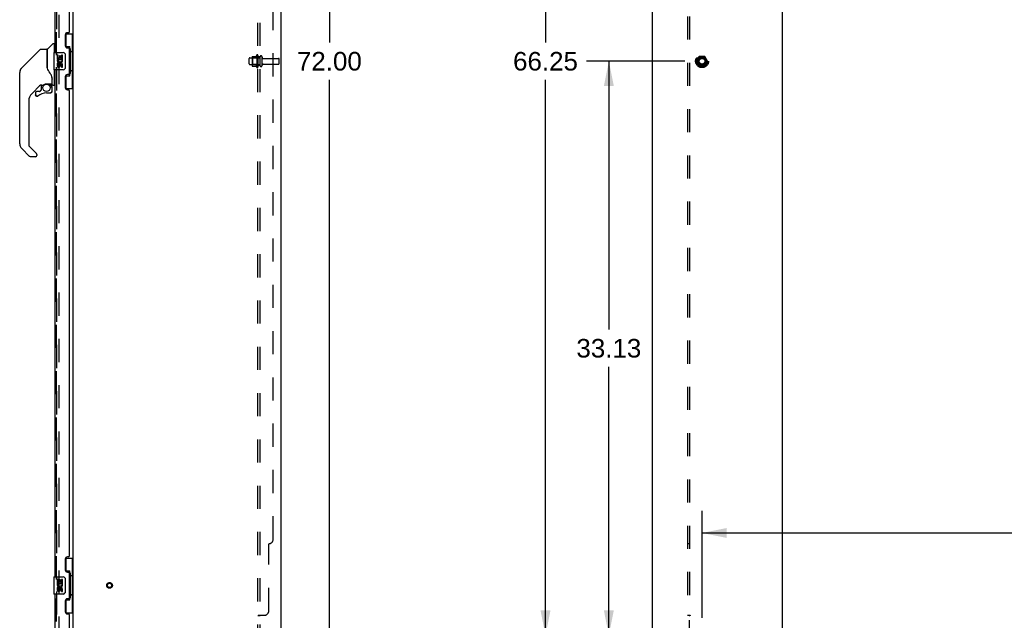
# Model space of a CAD drawing. Header units: inches. Extents: x 0 to 243, y 0 to 157.
# Tile 21 of 25: x 125 to 182, y 53 to 87. Entities that reach past the tile are written whole.
import ezdxf

# ---------------------------------------------------------------- set-up
doc = ezdxf.new("R2010")
doc.units = ezdxf.units.IN
doc.header["$LTSCALE"] = 13.357143
doc.header["$MEASUREMENT"] = 0
doc.linetypes.add('HIDDEN', pattern=[0.2, 0.1, -0.1])
doc.layers.get('0').update_dxf_attribs({"linetype": 'CONTINUOUS'})
for name, color, linetype in [('DEFAULT_2', 8, 'HIDDEN'), ('DIMENSIONS', 7, 'CONTINUOUS'), ('MASTER_DOOR_ASSEMBLY', 7, 'CONTINUOUS'), ('SLAVE_DOOR_ASSEMBLY', 7, 'CONTINUOUS'), ('SUBPANEL', 7, 'CONTINUOUS')]:
    doc.layers.add(name, color=color, linetype=linetype)
doc.styles.get("Standard").update_dxf_attribs({"font": 'arial.ttf'})
doc.dimstyles.new('DIMSTYLE_1', dxfattribs={"dimtxt": 1.071429, "dimasz": 1.428571, "dimexe": 0.09, "dimexo": 0.07, "dimgap": 0.0375, "dimtad": 0, "dimtih": 1, "dimtoh": 1, "dimzin": 4, "dimdsep": 46, "dimtxsty": 'Standard', "dimblk": '_FILLED', "dimblk1": '_FILLED', "dimblk2": '_FILLED', "dimcen": 0.09, "dimadec": 3, "dimazin": 1, "dimtfac": 1, "dimtdec": 3, "dimtofl": 0, "dimtmove": 0, "dimatfit": 3, "dimldrblk": '_FILLED', "dimfxl": 0, "dimtolj": 1, "dimtzin": 4, "dimarcsym": 0})

# ---------------------------------------------------------------- blocks, each defined once
blk = doc.blocks.new('_FILLED')
at = {"color": 0, "linetype": 'ByBlock'}
blk.add_solid([(0, 0), (-1, 0.2), (-1, -0.2)], dxfattribs=at)
blk = doc.blocks.new('*D6')
at = {"layer": 'DIMENSIONS', "color": 2, "linetype": 'Continuous'}
for p, q in [((164.812, 52.754), (164.812, 58.943)), ((231.062, 52.754), (231.062, 58.943)), ((164.812, 57.657), (201.191, 57.657)), ((231.062, 57.657), (206.007, 57.657))]:
    blk.add_line(p, q, dxfattribs=at)
at = {"layer": 'DIMENSIONS', "color": 2, "linetype": 'Continuous', "xscale": 1.4285714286, "yscale": 1.4285714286, "zscale": 1.4285714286, "rotation": 180}
blk.add_blockref('_FILLED', (164.812, 57.657), dxfattribs=at)
at = {"layer": 'DIMENSIONS', "color": 2, "linetype": 'Continuous', "xscale": 1.4285714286, "yscale": 1.4285714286, "zscale": 1.4285714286}
blk.add_blockref('_FILLED', (231.062, 57.657), dxfattribs=at)
at = {"layer": 'DIMENSIONS', "color": 2, "linetype": 'Continuous', "insert": (203.599, 58.193), "char_height": 1.0714, "width": 3.74403, "attachment_point": 2, "line_spacing_factor": 0.9}
blk.add_mtext('66.25', dxfattribs=at)
blk = doc.blocks.new('*D7')
at = {"layer": 'DIMENSIONS', "color": 2, "linetype": 'Continuous'}
for p, q in [((163.812, 118.004), (154.49, 118.004)), ((155.776, 118.004), (155.776, 85.95)), ((155.776, 51.754), (155.776, 83.807)), ((163.812, 51.754), (154.49, 51.754))]:
    blk.add_line(p, q, dxfattribs=at)
at = {"layer": 'DIMENSIONS', "color": 2, "linetype": 'Continuous', "xscale": 1.4285714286, "yscale": 1.4285714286, "zscale": 1.4285714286}
for p, rotation in [((155.776, 118.004), 90), ((155.776, 51.754), 270)]:
    blk.add_blockref('_FILLED', p, dxfattribs=dict(at, rotation=rotation))
at = {"layer": 'DIMENSIONS', "color": 2, "linetype": 'Continuous', "insert": (155.776, 85.414), "char_height": 1.0714, "width": 3.74403, "attachment_point": 2, "line_spacing_factor": 0.9}
blk.add_mtext('66.25', dxfattribs=at)
blk = doc.blocks.new('*D8')
at = {"layer": 'DIMENSIONS', "color": 2, "linetype": 'Continuous'}
for p, q in [((141.396, 120.879), (144.587, 120.879)), ((143.302, 120.879), (143.302, 85.95)), ((143.302, 48.879), (143.302, 83.807)), ((141.396, 48.879), (144.587, 48.879))]:
    blk.add_line(p, q, dxfattribs=at)
at = {"layer": 'DIMENSIONS', "color": 2, "linetype": 'Continuous', "xscale": 1.4285714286, "yscale": 1.4285714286, "zscale": 1.4285714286}
for p, rotation in [((143.302, 120.879), 90), ((143.302, 48.879), 270)]:
    blk.add_blockref('_FILLED', p, dxfattribs=dict(at, rotation=rotation))
at = {"layer": 'DIMENSIONS', "color": 2, "linetype": 'Continuous', "insert": (143.302, 85.414), "char_height": 1.0714, "width": 3.74403, "attachment_point": 2, "line_spacing_factor": 0.9}
blk.add_mtext('72.00', dxfattribs=at)
blk = doc.blocks.new('*D10')
at = {"layer": 'DIMENSIONS', "color": 2, "linetype": 'Continuous'}
for p, q in [((163.812, 84.879), (158.146, 84.879)), ((159.432, 84.879), (159.432, 69.388)), ((159.432, 51.754), (159.432, 67.245)), ((163.812, 51.754), (158.146, 51.754))]:
    blk.add_line(p, q, dxfattribs=at)
at = {"layer": 'DIMENSIONS', "color": 2, "linetype": 'Continuous', "xscale": 1.4285714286, "yscale": 1.4285714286, "zscale": 1.4285714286}
for p, rotation in [((159.432, 84.879), 90), ((159.432, 51.754), 270)]:
    blk.add_blockref('_FILLED', p, dxfattribs=dict(at, rotation=rotation))
at = {"layer": 'DIMENSIONS', "color": 2, "linetype": 'Continuous', "insert": (159.432, 68.852), "char_height": 1.0714, "width": 3.74403, "attachment_point": 2, "line_spacing_factor": 0.9}
blk.add_mtext('33.13', dxfattribs=at)

msp = doc.modelspace()

# ---------------------------------------------------------------- linework, layer by layer
at = {"color": 3, "linetype": 'Continuous'}
for p, q in [((140.508, 120.775), (140.508, 48.983)), ((161.937, 120.775), (161.937, 48.983)), ((169.437, 120.775), (169.437, 48.983)), ((128.508, 50.327), (128.508, 119.431))]:
    msp.add_line(p, q, dxfattribs=at)
at = {"layer": 'DEFAULT_2', "color": 8, "linetype": 'HIDDEN'}
for p, q in [((127.696, 119.613), (127.696, 50.144)), ((138.679, 84.721), (138.679, 85.036)), ((138.709, 85.066), (139.304, 85.066)), ((138.709, 84.691), (139.304, 84.691)), ((138.843, 85.134), (138.843, 84.623)), ((138.863, 85.062), (138.843, 85.082)), ((138.863, 84.695), (138.843, 84.675)), ((138.854, 85.156), (139.081, 85.156)), ((139.159, 85.062), (138.863, 85.062)), ((138.863, 85.062), (138.863, 84.695)), ((139.159, 84.695), (138.863, 84.695)), ((139.109, 85.234), (139.109, 84.523)), ((139.159, 85.062), (139.179, 85.082)), ((139.159, 85.062), (139.159, 84.695)), ((139.159, 84.695), (139.179, 84.675)), ((139.179, 85.213), (139.179, 84.544)), ((139.304, 84.621), (139.304, 85.136)), ((139.414, 84.621), (139.414, 85.136)), ((139.477, 85.044), (140.374, 85.044)), ((139.477, 84.714), (140.374, 84.714)), ((140.404, 84.744), (140.404, 85.014)), ((164.649, 85.151), (164.494, 84.884)), ((164.494, 84.874), (164.649, 84.606)), ((164.966, 85.156), (164.658, 85.156)), ((165.13, 84.884), (164.975, 85.151)), ((164.975, 84.606), (165.13, 84.874)), ((138.854, 84.601), (139.081, 84.601)), ((164.966, 84.601), (164.658, 84.601))]:
    msp.add_line(p, q, dxfattribs=at)
for centre, radius in [((164.812, 84.879), 0.372), ((164.812, 84.879), 0.356), ((164.812, 84.879), 0.312), ((164.812, 84.879), 0.204), ((164.812, 84.879), 0.188), ((164.812, 84.879), 0.183), ((164.812, 84.879), 0.165), ((130.612, 54.629), 0.164), ((130.612, 54.629), 0.124)]:
    msp.add_circle(centre, radius, dxfattribs=at)
for centre, radius, start, end in [((139.141, 85.213), 0.0384, 0, 145.5503), ((138.709, 85.036), 0.03, 90, 180), ((138.709, 84.721), 0.03, 180, 270), ((138.984, 85.134), 0.141, 174.7919, 180), ((138.854, 85.146), 0.01, 90, 174.8062), ((139.063, 85.166), 0.01, 270, 336.0321), ((139.709, 84.879), 0.698, 149.3369, 156.0321), ((139.359, 85.136), 0.055, 360, 180), ((139.477, 85.106), 0.0625, 180, 270), ((139.477, 84.651), 0.0625, 90, 180), ((140.374, 85.014), 0.03, 360, 90), ((140.374, 84.744), 0.03, 270, 0), ((164.503, 84.879), 0.01, 150.0127, 209.9883), ((164.658, 85.146), 0.01, 90.0124, 149.9892), ((164.966, 85.146), 0.01, 30.012, 89.9887), ((165.121, 84.879), 0.01, 330.0127, 29.9883), ((138.984, 84.623), 0.141, 180, 185.2081), ((138.854, 84.611), 0.01, 185.1938, 270), ((139.063, 84.591), 0.01, 23.9679, 90), ((139.709, 84.879), 0.698, 203.9679, 210.6631), ((139.141, 84.544), 0.0384, 214.4497, 360), ((139.359, 84.621), 0.055, 180, 0), ((164.658, 84.611), 0.01, 210.012, 269.9887), ((164.966, 84.611), 0.01, 270.0124, 329.9892)]:
    msp.add_arc(centre, radius, start, end, dxfattribs=at)
at = {"layer": 'MASTER_DOOR_ASSEMBLY', "color": 3, "linetype": 'Continuous'}
for p, q in [((127.45, 114.629), (127.45, 85.379)), ((128.304, 86.586), (128.304, 113.421)), ((128.054, 86.396), (128.054, 85.776)), ((128.244, 86.526), (128.184, 86.526)), ((128.184, 85.646), (128.244, 85.646)), ((128.304, 84.171), (128.304, 85.586)), ((127.45, 84.379), (127.45, 55.129)), ((128.244, 84.111), (128.184, 84.111)), ((128.054, 83.981), (128.054, 83.361)), ((128.184, 83.231), (128.244, 83.231)), ((128.304, 56.336), (128.304, 83.171)), ((128.244, 56.276), (128.184, 56.276)), ((128.054, 56.146), (128.054, 55.526)), ((128.184, 55.396), (128.244, 55.396)), ((128.304, 53.921), (128.304, 55.336)), ((127.45, 54.129), (127.45, 49.875)), ((128.054, 53.731), (128.054, 53.111)), ((128.244, 53.861), (128.184, 53.861)), ((128.184, 52.981), (128.244, 52.981)), ((128.304, 49.753), (128.304, 52.921))]:
    msp.add_line(p, q, dxfattribs=at)
at = {"layer": 'MASTER_DOOR_ASSEMBLY', "color": 8, "linetype": 'HIDDEN'}
for p, q in [((127.554, 114.784), (127.554, 85.224)), ((127.554, 84.534), (127.554, 54.974)), ((127.554, 54.284), (127.554, 49.875))]:
    msp.add_line(p, q, dxfattribs=at)
at = {"layer": 'MASTER_DOOR_ASSEMBLY', "color": 7, "linetype": 'Continuous'}
for p, q in [((128.068, 86.454), (128.508, 86.454)), ((128.104, 85.674), (128.104, 86.454)), ((128.469, 85.429), (128.469, 86.454)), ((127.026, 85.576), (127.321, 85.871)), ((127.403, 85.883), (127.348, 85.883)), ((127.411, 85.875), (127.411, 85.379)), ((127.411, 85.823), (127.45, 85.823)), ((126.592, 85.545), (125.55, 84.502)), ((126.648, 85.568), (127.001, 85.568)), ((127.009, 85.56), (127.009, 84.516)), ((127.017, 84.504), (127.017, 85.555)), ((127.39, 85.364), (127.39, 84.394)), ((127.405, 85.379), (127.945, 85.379)), ((128.045, 85.279), (128.045, 84.479)), ((128.104, 85.719), (128.331, 85.719)), ((128.331, 84.039), (128.331, 85.719)), ((128.368, 85.479), (128.368, 85.459)), ((128.368, 85.429), (128.368, 84.329)), ((128.491, 85.429), (128.368, 85.429)), ((128.491, 84.329), (128.491, 85.429)), ((125.549, 84.501), (125.855, 84.807)), ((125.855, 84.807), (125.855, 84.807)), ((127.593, 85.224), (127.593, 84.994)), ((127.656, 85.224), (127.593, 85.224)), ((127.593, 84.994), (127.855, 84.994)), ((127.593, 84.763), (127.593, 84.627)), ((127.656, 84.763), (127.593, 84.763)), ((127.664, 84.958), (127.606, 84.983)), ((127.656, 85.057), (127.656, 85.224)), ((127.719, 85.057), (127.656, 85.057)), ((127.656, 84.627), (127.656, 84.763)), ((127.719, 85.193), (127.719, 85.057)), ((127.779, 85.193), (127.719, 85.193)), ((127.779, 85.057), (127.779, 85.193)), ((127.845, 85.057), (127.779, 85.057)), ((127.855, 84.994), (127.827, 84.975)), ((127.845, 85.224), (127.845, 85.057)), ((127.907, 85.224), (127.845, 85.224)), ((127.889, 84.994), (127.907, 84.994)), ((127.907, 84.994), (127.907, 85.224)), ((125.427, 83.64), (125.427, 84.227)), ((125.434, 80.12), (125.434, 84.223)), ((125.449, 84.331), (125.442, 84.3)), ((125.483, 84.412), (125.482, 84.411)), ((127.029, 84.471), (127.01, 84.524)), ((127.057, 84.406), (127.029, 84.471)), ((127.945, 84.379), (127.405, 84.379)), ((127.411, 84.379), (127.411, 83.509)), ((127.719, 84.669), (127.719, 84.627)), ((127.78, 84.607), (127.779, 84.676)), ((127.845, 84.669), (127.845, 84.533)), ((127.845, 84.533), (127.907, 84.533)), ((127.907, 84.533), (127.907, 84.669)), ((128.491, 84.329), (128.368, 84.329)), ((128.368, 84.298), (128.368, 84.278)), ((128.469, 83.304), (128.469, 84.329)), ((126.97, 83.572), (127.265, 83.572)), ((127.166, 83.572), (127.231, 83.507)), ((127.285, 83.947), (127.284, 83.971)), ((127.285, 83.947), (127.285, 83.592)), ((127.293, 83.941), (127.293, 83.949)), ((127.293, 83.54), (127.293, 83.941)), ((127.411, 83.56), (127.45, 83.56)), ((128.104, 83.304), (128.104, 84.083)), ((128.104, 84.039), (128.331, 84.039)), ((126.614, 83.5), (126.119, 83.004)), ((126.344, 83.051), (126.344, 82.932)), ((126.575, 83.13), (126.423, 83.13)), ((126.655, 83.205), (126.584, 83.133)), ((126.659, 83.497), (126.659, 83.214)), ((126.697, 83.501), (126.773, 83.501)), ((126.974, 83.051), (127.21, 83.051)), ((127.226, 83.501), (127.223, 83.499)), ((127.277, 83.368), (127.286, 83.368)), ((127.286, 83.13), (127.277, 83.13)), ((127.289, 83.368), (127.289, 83.13)), ((127.332, 83.501), (127.403, 83.501)), ((128.068, 83.304), (128.508, 83.304)), ((125.946, 82.587), (125.946, 80.035)), ((126.346, 82.923), (126.346, 82.932)), ((126.355, 82.932), (126.346, 82.932)), ((126.423, 82.855), (126.414, 82.856)), ((126.431, 82.856), (126.423, 82.855)), ((126.44, 82.857), (126.431, 82.856)), ((126.449, 82.86), (126.44, 82.857)), ((126.457, 82.863), (126.449, 82.86)), ((126.464, 82.868), (126.457, 82.863)), ((126.471, 82.873), (126.464, 82.868)), ((126.002, 79.39), (125.55, 79.842)), ((125.969, 79.979), (126.401, 79.548)), ((126.34, 79.367), (126.058, 79.367)), ((126.419, 79.505), (126.419, 79.446)), ((128.068, 56.204), (128.508, 56.204)), ((128.104, 55.424), (128.104, 56.204)), ((128.469, 55.179), (128.469, 56.204)), ((127.405, 55.129), (127.945, 55.129)), ((128.104, 55.469), (128.331, 55.469)), ((128.331, 53.789), (128.331, 55.469)), ((128.368, 55.229), (128.368, 55.209)), ((128.491, 55.179), (128.368, 55.179)), ((128.368, 55.179), (128.368, 54.079)), ((128.491, 54.079), (128.491, 55.179)), ((127.39, 55.114), (127.39, 54.144)), ((127.656, 54.974), (127.593, 54.974)), ((127.593, 54.974), (127.593, 54.744)), ((127.593, 54.744), (127.855, 54.744)), ((127.664, 54.708), (127.606, 54.733)), ((127.656, 54.807), (127.656, 54.974)), ((127.719, 54.807), (127.656, 54.807)), ((127.779, 54.943), (127.719, 54.943)), ((127.719, 54.943), (127.719, 54.807)), ((127.779, 54.807), (127.779, 54.943)), ((127.845, 54.807), (127.779, 54.807)), ((127.855, 54.744), (127.827, 54.725)), ((127.907, 54.974), (127.845, 54.974)), ((127.845, 54.974), (127.845, 54.807)), ((127.889, 54.744), (127.907, 54.744)), ((127.907, 54.744), (127.907, 54.974)), ((128.045, 55.029), (128.045, 54.229)), ((127.945, 54.129), (127.405, 54.129)), ((127.656, 54.513), (127.593, 54.513)), ((127.593, 54.513), (127.593, 54.377)), ((127.656, 54.377), (127.656, 54.513)), ((127.719, 54.419), (127.719, 54.377)), ((127.78, 54.357), (127.779, 54.426)), ((127.845, 54.419), (127.845, 54.283)), ((127.845, 54.283), (127.907, 54.283)), ((127.907, 54.283), (127.907, 54.419)), ((128.491, 54.079), (128.368, 54.079)), ((128.368, 54.048), (128.368, 54.028)), ((128.469, 53.054), (128.469, 54.079)), ((128.104, 53.054), (128.104, 53.833)), ((128.104, 53.789), (128.331, 53.789)), ((128.068, 53.054), (128.508, 53.054))]:
    msp.add_line(p, q, dxfattribs=at)
for points in [[(126.592, 85.545), (126.6, 85.551), (126.609, 85.557), (126.618, 85.562), (126.628, 85.565), (126.638, 85.567), (126.648, 85.568)], [(128.038, 85.315), (128.04, 85.309), (128.042, 85.303), (128.043, 85.297), (128.044, 85.291), (128.045, 85.285), (128.045, 85.279)], [(128.295, 85.618), (128.297, 85.621), (128.303, 85.63), (128.308, 85.637), (128.312, 85.645), (128.316, 85.652), (128.319, 85.658), (128.322, 85.664), (128.325, 85.67), (128.327, 85.675), (128.328, 85.679), (128.33, 85.684), (128.33, 85.688), (128.331, 85.691), (128.331, 85.695)], [(127.009, 84.685), (127.009, 84.686), (127.01, 84.687), (127.011, 84.689), (127.013, 84.69), (127.016, 84.691), (127.017, 84.692)], [(125.549, 84.501), (125.528, 84.478), (125.503, 84.445), (125.481, 84.409), (125.463, 84.371), (125.449, 84.331)], [(127.232, 84.118), (127.181, 84.191), (127.132, 84.268), (127.091, 84.339), (127.057, 84.406)], [(127.284, 83.971), (127.279, 84.005), (127.27, 84.04), (127.258, 84.072), (127.243, 84.1), (127.232, 84.118)], [(128.045, 84.479), (128.045, 84.472), (128.044, 84.466), (128.043, 84.46), (128.042, 84.454), (128.04, 84.448), (128.038, 84.442)], [(128.331, 84.062), (128.331, 84.066), (128.33, 84.069), (128.33, 84.073), (128.328, 84.078), (128.327, 84.082), (128.325, 84.088), (128.322, 84.093), (128.319, 84.099), (128.316, 84.106), (128.312, 84.112), (128.308, 84.12), (128.303, 84.128), (128.297, 84.136), (128.295, 84.14)], [(126.808, 83.518), (126.813, 83.521), (126.818, 83.524), (126.823, 83.528), (126.83, 83.531), (126.836, 83.535), (126.844, 83.539), (126.851, 83.543), (126.86, 83.547), (126.869, 83.551), (126.879, 83.555), (126.89, 83.559), (126.901, 83.563), (126.913, 83.566), (126.925, 83.568), (126.938, 83.57), (126.952, 83.571), (126.966, 83.572), (126.97, 83.572)], [(127.285, 83.902), (127.285, 83.901), (127.286, 83.897), (127.287, 83.894), (127.288, 83.89)], [(127.288, 83.89), (127.29, 83.884), (127.291, 83.877), (127.292, 83.87), (127.292, 83.864), (127.293, 83.857), (127.293, 83.851)], [(126.774, 83.501), (126.778, 83.501), (126.782, 83.502), (126.785, 83.504), (126.788, 83.505), (126.791, 83.507), (126.793, 83.508), (126.797, 83.51), (126.8, 83.513), (126.808, 83.518)], [(127.286, 83.13), (127.286, 83.121), (127.285, 83.113), (127.282, 83.105), (127.279, 83.097), (127.275, 83.089), (127.27, 83.082), (127.264, 83.076), (127.258, 83.07), (127.251, 83.065), (127.243, 83.061), (127.235, 83.058), (127.227, 83.055), (127.219, 83.054), (127.21, 83.053)], [(127.21, 83.062), (127.217, 83.063), (127.225, 83.064), (127.232, 83.066), (127.239, 83.069), (127.246, 83.073), (127.252, 83.077), (127.258, 83.082), (127.263, 83.088), (127.267, 83.094), (127.271, 83.101), (127.274, 83.108), (127.276, 83.115), (127.277, 83.122), (127.277, 83.13)], [(127.21, 83.062), (127.21, 83.061), (127.21, 83.057)], [(127.21, 83.057), (127.21, 83.056), (127.21, 83.055), (127.21, 83.054), (127.21, 83.054), (127.21, 83.053)], [(127.277, 83.368), (127.277, 83.382), (127.275, 83.397), (127.272, 83.411), (127.268, 83.425), (127.263, 83.439), (127.257, 83.452), (127.25, 83.465), (127.242, 83.477), (127.233, 83.488), (127.223, 83.499)], [(127.229, 83.505), (127.229, 83.505), (127.229, 83.505), (127.228, 83.504), (127.228, 83.503), (127.226, 83.501)], [(127.229, 83.505), (127.24, 83.494), (127.249, 83.482), (127.258, 83.469), (127.265, 83.456), (127.272, 83.442), (127.277, 83.428), (127.281, 83.413), (127.284, 83.398), (127.286, 83.383), (127.286, 83.368)], [(126.414, 82.856), (126.406, 82.857), (126.397, 82.859), (126.389, 82.863), (126.382, 82.867), (126.375, 82.872), (126.368, 82.878), (126.363, 82.884), (126.358, 82.891), (126.353, 82.899), (126.35, 82.907), (126.348, 82.915), (126.346, 82.923)], [(126.355, 82.932), (126.355, 82.924), (126.356, 82.917), (126.358, 82.909), (126.361, 82.902), (126.365, 82.895), (126.37, 82.889), (126.375, 82.884), (126.38, 82.879), (126.387, 82.874), (126.393, 82.871), (126.401, 82.868), (126.408, 82.866), (126.415, 82.864), (126.423, 82.864), (126.431, 82.865), (126.438, 82.866), (126.446, 82.868), (126.453, 82.871), (126.459, 82.875), (126.466, 82.88)], [(126.406, 79.542), (126.405, 79.543), (126.404, 79.544), (126.403, 79.545), (126.402, 79.546), (126.401, 79.547), (126.401, 79.548)], [(128.295, 55.368), (128.297, 55.371), (128.303, 55.38), (128.308, 55.387), (128.312, 55.395), (128.316, 55.402), (128.319, 55.408), (128.322, 55.414), (128.325, 55.42), (128.327, 55.425), (128.328, 55.429), (128.33, 55.434), (128.33, 55.438), (128.331, 55.441), (128.331, 55.445)], [(128.038, 55.065), (128.04, 55.059), (128.042, 55.053), (128.043, 55.047), (128.044, 55.041), (128.045, 55.035), (128.045, 55.029)], [(128.045, 54.229), (128.045, 54.222), (128.044, 54.216), (128.043, 54.21), (128.042, 54.204), (128.04, 54.198), (128.038, 54.192)], [(128.331, 53.812), (128.331, 53.816), (128.33, 53.819), (128.33, 53.823), (128.328, 53.828), (128.327, 53.832), (128.325, 53.838), (128.322, 53.843), (128.319, 53.849), (128.316, 53.856), (128.312, 53.862), (128.308, 53.87), (128.303, 53.878), (128.297, 53.886), (128.295, 53.89)]]:
    msp.add_lwpolyline(points, dxfattribs=at)
msp.add_circle((126.974, 83.346), 0.217, dxfattribs=at)
at = {"layer": 'MASTER_DOOR_ASSEMBLY', "color": 3, "linetype": 'Continuous'}
for centre, radius, start, end in [((128.184, 86.396), 0.13, 90, 180), ((128.244, 86.586), 0.06, 270, 360), ((128.184, 85.776), 0.13, 180, 270), ((128.244, 85.586), 0.06, 0, 90), ((128.184, 83.981), 0.13, 90, 180), ((128.244, 84.171), 0.06, 270, 360), ((128.184, 83.361), 0.13, 180, 270), ((128.244, 83.171), 0.06, 0, 90), ((128.184, 56.146), 0.13, 90, 180), ((128.244, 56.336), 0.06, 270, 360), ((128.184, 55.526), 0.13, 180, 270), ((128.244, 55.336), 0.06, 0, 90), ((128.184, 53.731), 0.13, 90, 180), ((128.244, 53.921), 0.06, 270, 360), ((128.184, 53.111), 0.13, 180, 270), ((128.244, 52.921), 0.06, 0, 90)]:
    msp.add_arc(centre, radius, start, end, dxfattribs=at)
at = {"layer": 'MASTER_DOOR_ASSEMBLY', "color": 7, "linetype": 'Continuous'}
for centre, radius, start, end in [((127.348, 85.843), 0.0394, 90, 135), ((127.403, 85.875), 0.00787, 0, 90), ((127.001, 85.56), 0.00787, 0, 90), ((127.029, 85.386), 0.0197, 180, 233.006), ((127.047, 85.555), 0.0295, 135, 180), ((127.405, 85.364), 0.015, 90, 180), ((127.945, 85.279), 0.1, 21.205, 90), ((127.75, 84.921), 0.157, 156.5966, 341.8791), ((127.75, 84.921), 0.0943, 156.5966, 35.1122), ((127.813, 84.669), 0.0943, 0, 180), ((127.814, 84.664), 0.0362, 83.4285, 161.7628), ((127.813, 84.669), 0.0314, 0, 81.2295), ((127.75, 84.921), 0.157, 25.737, 27.8532), ((127.754, 84.921), 0.154, 341.4199, 26.1963), ((125.447, 84.227), 0.0197, 128.2199, 180), ((125.828, 84.223), 0.394, 168.7096, 180), ((125.828, 84.223), 0.394, 135, 167.3768), ((127.405, 84.394), 0.015, 180, 270), ((127.687, 84.627), 0.0943, 180, 248.6704), ((127.687, 84.627), 0.0943, 248.6999, 347.4338), ((127.687, 84.627), 0.0314, 180, 0.0485), ((127.945, 84.479), 0.1, 270, 338.7946), ((125.447, 83.64), 0.0197, 180, 229.7821), ((127.265, 83.592), 0.0197, 270, 360), ((127.332, 83.54), 0.0394, 180, 270), ((126.537, 82.587), 0.591, 135, 180), ((126.423, 83.051), 0.0787, 90, 180), ((126.974, 82.264), 0.787, 90, 129.5212), ((126.697, 83.304), 0.197, 90, 129.3806), ((126.575, 83.142), 0.0118, 270, 315), ((126.647, 83.214), 0.0118, 315, 360), ((127.21, 83.13), 0.0787, 270, 360), ((127.092, 83.368), 0.197, 0, 45), ((127.403, 83.509), 0.00787, 270, 360), ((126.423, 82.932), 0.0787, 180, 309.5212), ((125.828, 80.12), 0.394, 180, 225), ((126.025, 80.035), 0.0787, 180, 225), ((126.058, 79.446), 0.0787, 225, 270), ((126.34, 79.446), 0.0787, 270, 360), ((126.36, 79.505), 0.0591, 0, 38.8674), ((127.405, 55.114), 0.015, 90, 180), ((127.945, 55.029), 0.1, 21.205, 90), ((127.75, 54.671), 0.157, 156.5966, 341.8791), ((127.75, 54.671), 0.0943, 156.5966, 35.1122), ((127.75, 54.671), 0.157, 25.737, 27.8532), ((127.754, 54.671), 0.154, 341.4199, 26.1963), ((127.405, 54.144), 0.015, 180, 270), ((127.687, 54.377), 0.0943, 180, 248.6704), ((127.687, 54.377), 0.0943, 248.6999, 347.4338), ((127.687, 54.377), 0.0314, 180, 0.0485), ((127.813, 54.419), 0.0943, 0, 180), ((127.814, 54.414), 0.0362, 83.4285, 161.7628), ((127.813, 54.419), 0.0314, 0, 81.2295), ((127.945, 54.229), 0.1, 270, 338.7946)]:
    msp.add_arc(centre, radius, start, end, dxfattribs=at)
for centre, start_param, end_param in [((128.264, 85.469), -1.51401, -0.699287), ((128.264, 85.469), -2.442306, -1.627583), ((128.264, 84.288), -1.51401, -0.699287), ((128.264, 84.288), -2.442306, -1.627583), ((128.264, 55.219), -1.51401, -0.699287), ((128.264, 55.219), -2.442306, -1.627583), ((128.264, 54.038), -1.51401, -0.699287), ((128.264, 54.038), -2.442306, -1.627583)]:
    msp.add_ellipse(centre, major_axis=(0, 0.18), ratio=0.579493, start_param=start_param, end_param=end_param, dxfattribs=at)
at = {"layer": 'SLAVE_DOOR_ASSEMBLY', "color": 8, "linetype": 'HIDDEN'}
for p, q in [((127.554, 85.224), (127.554, 114.784)), ((127.554, 54.974), (127.554, 84.534)), ((127.554, 49.875), (127.554, 54.284))]:
    msp.add_line(p, q, dxfattribs=at)
at = {"layer": 'SUBPANEL', "color": 8, "linetype": 'HIDDEN'}
for p, q in [((139.179, 51.035), (139.179, 118.722)), ((139.304, 51.035), (139.304, 118.722)), ((163.968, 116.847), (163.968, 52.91)), ((164.093, 116.847), (164.093, 52.91)), ((140.054, 57.285), (140.054, 112.472)), ((139.304, 85.129), (139.179, 85.129)), ((139.304, 84.629), (139.179, 84.629)), ((139.804, 53.16), (139.804, 57.035)), ((164.093, 57.035), (163.968, 57.035)), ((139.179, 52.876), (139.179, 52.874)), ((139.304, 52.874), (139.179, 52.874)), ((139.233, 52.91), (139.554, 52.91)), ((163.968, 52.91), (164.134, 52.91)), ((164.075, 52.893), (164.082, 52.886)), ((164.093, 51.285), (164.093, 52.874))]:
    msp.add_line(p, q, dxfattribs=at)
for points in [[(139.198, 52.893), (139.195, 52.891), (139.192, 52.889), (139.189, 52.888), (139.186, 52.886), (139.183, 52.884), (139.182, 52.882), (139.18, 52.88), (139.18, 52.878), (139.179, 52.876), (139.179, 52.874)], [(139.192, 52.889), (139.189, 52.888), (139.186, 52.886), (139.183, 52.884), (139.182, 52.882)], [(139.214, 52.899), (139.206, 52.896), (139.202, 52.894), (139.198, 52.893)], [(139.233, 52.91), (139.231, 52.908), (139.228, 52.906), (139.225, 52.905), (139.222, 52.903), (139.218, 52.901), (139.214, 52.899)], [(139.231, 52.908), (139.228, 52.906), (139.225, 52.905)], [(139.319, 52.89), (139.315, 52.887), (139.313, 52.886), (139.311, 52.885), (139.309, 52.883), (139.308, 52.882), (139.306, 52.88), (139.305, 52.879), (139.305, 52.877), (139.304, 52.876), (139.304, 52.874)], [(139.305, 52.879), (139.305, 52.877), (139.304, 52.876), (139.304, 52.874)], [(139.311, 52.885), (139.309, 52.883), (139.308, 52.882)], [(139.33, 52.91), (139.33, 52.908), (139.33, 52.906), (139.33, 52.905), (139.33, 52.903), (139.329, 52.902), (139.329, 52.9), (139.328, 52.898), (139.327, 52.897), (139.325, 52.895), (139.324, 52.894), (139.322, 52.893), (139.32, 52.891), (139.319, 52.89)], [(139.328, 52.898), (139.327, 52.897), (139.325, 52.895), (139.324, 52.894), (139.322, 52.893), (139.32, 52.891)], [(139.33, 52.91), (139.33, 52.908), (139.33, 52.906), (139.33, 52.905), (139.33, 52.903), (139.329, 52.902)], [(164.055, 52.91), (164.057, 52.908), (164.059, 52.906), (164.062, 52.905), (164.064, 52.903), (164.066, 52.901), (164.068, 52.899), (164.069, 52.898), (164.071, 52.896), (164.073, 52.894), (164.075, 52.893)], [(164.082, 52.886), (164.084, 52.884), (164.086, 52.882), (164.088, 52.88), (164.09, 52.878), (164.092, 52.876), (164.093, 52.874)], [(164.113, 52.887), (164.108, 52.885), (164.106, 52.883), (164.103, 52.882), (164.101, 52.88), (164.099, 52.879), (164.097, 52.877), (164.095, 52.876), (164.093, 52.874)], [(164.134, 52.91), (164.133, 52.908), (164.133, 52.906), (164.132, 52.905), (164.131, 52.903), (164.13, 52.902), (164.129, 52.9), (164.127, 52.898), (164.126, 52.897), (164.124, 52.895), (164.122, 52.894), (164.121, 52.893), (164.119, 52.891), (164.117, 52.89), (164.115, 52.889), (164.113, 52.887)]]:
    msp.add_lwpolyline(points, dxfattribs=at)
msp.add_circle((164.812, 84.879), 0.25, dxfattribs=at)
for centre in [(139.804, 57.285), (139.554, 53.16)]:
    msp.add_arc(centre, 0.25, 270, 360, dxfattribs=at)

# ---------------------------------------------------------------- dimensions: what is measured, and where the dimension line sits
at = {"layer": 'DIMENSIONS', "color": 2, "linetype": 'Continuous'}
for base, p1, p2, angle, picture, middle in [((143.302, 48.879), (141.326, 120.879), (141.326, 48.879), 270, '*D8', (143.301, 84.873)), ((155.776, 118.004), (163.882, 51.754), (163.882, 118.004), 90, '*D7', (155.772, 84.873)), ((159.432092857, 51.753595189), (163.881985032, 84.878595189), (163.881985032, 51.753595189), 270, '*D10', (159.429814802, 68.310121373)), ((164.812, 57.657), (231.062, 52.684), (164.812, 52.684), 180, '*D6', (203.595, 57.651))]:
    dim = msp.add_linear_dim(base=base, p1=p1, p2=p2, angle=angle, dimstyle='DIMSTYLE_1', dxfattribs=at)
    dim.commit()
    dim.dimension.update_dxf_attribs({"geometry": picture, "text_midpoint": middle, "dimtype": 160})

doc.saveas('drawing.dxf')
